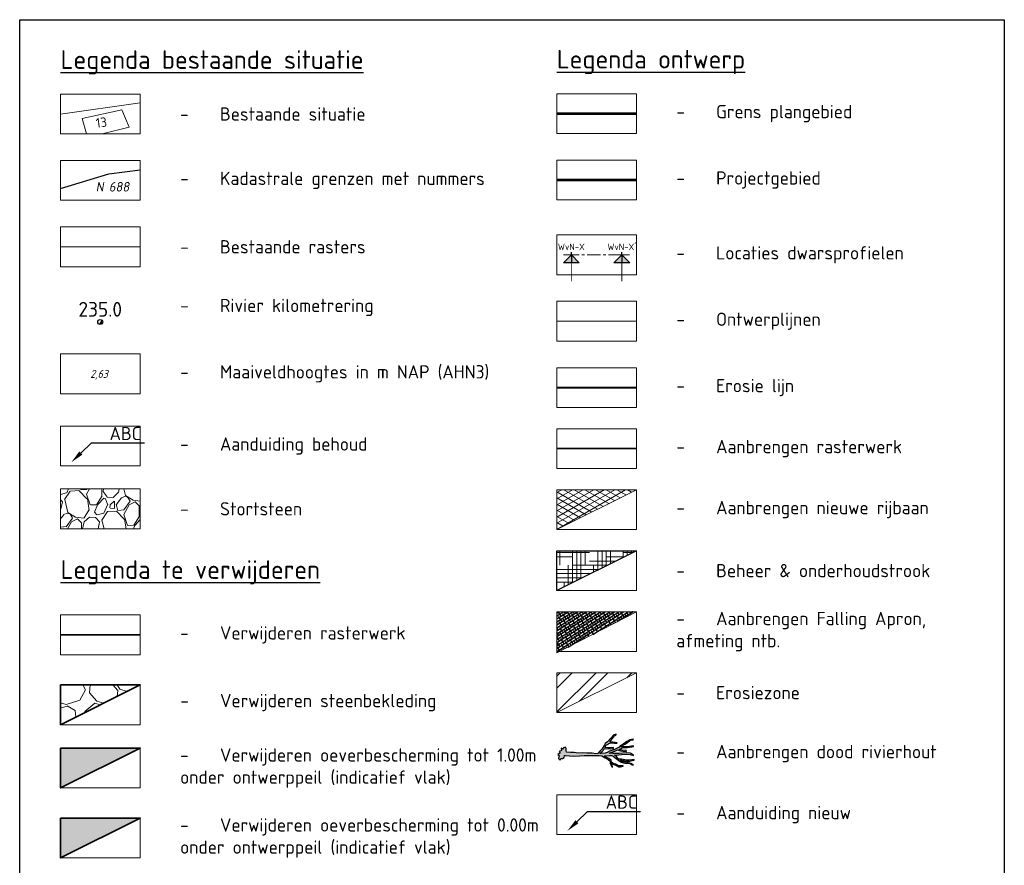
# Model space of a CAD drawing. Header units: metres. Extents: x 184077 to 190380, y 346696 to 349666.
# Tile 242 of 256: x 190093 to 190278, y 348708 to 348867. Entities that reach past the tile are written whole.
import ezdxf
from ezdxf import colors
from ezdxf.entities.mleader import LeaderData, LeaderLine
from ezdxf.enums import TextEntityAlignment as Align
from ezdxf.math import Vec2, Vec3

# ---------------------------------------------------------------- set-up
doc = ezdxf.new("R2010")
doc.units = ezdxf.units.M
doc.linetypes.add('DASHED2', pattern=[0.375, 0.25, -0.125])
doc.linetypes.add('XX-CENTER', pattern=[8, 5, -1, 1, -1])
for name, color, linetype, lineweight in [('00_rivierhout', 34, 'Continuous', 25), ('B-ME-VH-VERHARDING_BESTORTING-A', 252, 'Continuous', 18), ('B-WE-KG-GRENS_PERCEEL-GV', 30, 'Continuous', 25), ('B-WE-KG-GRENS_PERCEEL-S', 30, 'Continuous', 25), ('B-WE-OG-BEBOUWING_HUISNUMMER-T18', 1, 'Continuous', 18), ('B01-WA-IE-TERREINAFSCHEIDING_KUNSTMATIG_RASTERHEKWERK-G', 20, 'IE-TERREINAFSCHEIDING-KUNSTMATIG-OPEN', 18), ('N-PV-KG-GRENS-BUFFERZONE-G', 253, 'Continuous', 15), ('N-PV-OG-BEHEERKAART-MAAIPAD-G', 7, 'Continuous', 25), ('N-WA-OB-BEKLEDING-STEEN-A', 22, 'Continuous', 13), ('N-WA-OB-BEKLEDING_STEEN-G', 30, 'Continuous', 35), ('N-WE-GW-ONTWERP-GEUL', 250, 'Continuous', 18), ('N-WE-KG-PROJECTGEBIED-SLIJKWELLSEWAAD', 10, 'KG-OG', 35), ('N-WE-KG-PROJECTGRENS-SLIJKWELLSEWAAD', 190, 'KG-OG', 35), ('N-WE-VH-VERHARDING_ASFALT-A', 252, 'Continuous', 18), ('N01-WA-IE-TERREINAFSCHEIDING_KUNSTMATIG_RASTERHEKWERK-G', 20, 'IE-TERREINAFSCHEIDING-KUNSTMATIG-OPEN', 35), ('V-WE-OB-BEKLEDING_STORTSTEEN-G', 30, 'CONTINUOUS-V', 35), ('V-WE-VH-VERHARDING_BESTORTING_3-A-100', 51, 'Continuous', 18), ('V01-WA-IE-TERREINAFSCHEIDING_KUNSTMATIG_RASTERHEKWERK-G', 20, 'IE-TERREINAFSCHEIDING-KUNSTMATIG-OPEN-V', 35), ('X-XX-AL-LEGENDA-G', 7, 'Continuous', 18), ('X-XX-AL-REFERENTIE-GD', 7, 'Continuous', 25), ('X-XX-AL-T25', 7, 'Continuous', 25), ('X-XX-AL-T25-1000', 7, 'Continuous', 25), ('X-XX-AL-T25-BESTAAND', 10, 'Continuous', 25), ('X-XX-AL-VERWIJZING-S-500', 7, 'Continuous', 25), ('X-XX-AL-VERWIJZING1A_AANZICHT-T25', 7, 'Continuous', 25), ('X-XX-AL-VERWIJZING_DOORSNEDE-G', 7, 'XX-CENTER', 18)]:
    doc.layers.add(name, color=color, linetype=linetype, lineweight=lineweight)
for name, color, linetype in [('ahn_5x5', 252, 'Continuous'), ('hectometerpunten', 7, 'Continuous'), ('hectometerpunten_001', 1, 'Continuous'), ('N-WE-GC-DEKSLOOF_HOUT-A-500', 7, 'Continuous')]:
    doc.layers.add(name, color=color, linetype=linetype)
for name, color, linetype, lineweight, true_color in [('N-PV-OG-BEHEERKAART-MAAIPAD-A', 7, 'Continuous', 15, 0xe5e878), ('TOE-WE-OB-NATUUROEVER-O', 7, 'Continuous', 18, 0xedb868), ('V-WE-VH-VERHARDING_BESTORTING-AD-100', 7, 'Continuous', 18, 0x93278f)]:
    doc.layers.add(name, color=color, linetype=linetype, lineweight=lineweight, true_color=true_color)
doc.styles.add('ENV-P', font='ISOCP.SHX')
doc.styles.add('NLCS-ISO', font='NLCS-ISO.ttf', dxfattribs={"height": 1.8})
doc.styles.add('NLCS-ISO-M1000-T18', font='NLCS-ISO.ttf', dxfattribs={"height": 1800})
doc.styles.add('NLCS-ISO-M1000-T25', font='NLCS-ISO.ttf', dxfattribs={"height": 2.5})
doc.styles.add('NLCS-ISO-M2000-T25', font='NLCS-ISO.ttf', dxfattribs={"height": 5})
doc.styles.add('NLCS-ISO-M500-T25', font='NLCS-ISO.ttf', dxfattribs={"height": 1.25})
doc.linetypes.add('CONTINUOUS-V', pattern='A,3.5,[24,NLCS.SHX,S=0.5,R=0,X=0,Y=0],3.5', length=7)
doc.linetypes.add('IE-TERREINAFSCHEIDING-KUNSTMATIG-OPEN', pattern='A,7,-1.5,[67,NLCS.SHX,S=0.75,R=0,X=0,Y=0],-1.5', length=10)
doc.linetypes.add('IE-TERREINAFSCHEIDING-KUNSTMATIG-OPEN-V', pattern='A,7,[24,NLCS.SHX,S=0.6,R=0,X=-3.5,Y=0],-1.5,[67,NLCS.SHX,S=0.75,R=0,X=0,Y=0],-1.5', length=10)
doc.linetypes.add('KG-OG', pattern='A,5.5,-1.5,[2,NLCS.SHX,S=0.5,R=0,X=0,Y=0],-1.5', length=8.5)

# ---------------------------------------------------------------- blocks, each defined once
blk = doc.blocks.new('SKG-PERCEELNUMMER-SO')
at = {"style": 'NLCS-ISO', "oblique": 10, "flags": 1}
blk.add_attdef('GEMEENTECODE', text='', height=1.8, dxfattribs=at).set_placement((0, 2.55), align=Align.MIDDLE_CENTER)
at = {"style": 'NLCS-ISO', "oblique": 10}
blk.add_attdef('SECTIE', text='', height=1.8, dxfattribs=at).set_placement((-0.5, 0), align=Align.MIDDLE_RIGHT)
blk.add_attdef('PERCEELNUMMER', text='', height=1.8, dxfattribs=at).set_placement((0.5, 0), align=Align.MIDDLE_LEFT)
blk = doc.blocks.new('Rivier_kilometrering')
h = blk.add_hatch(color=256)
h.dxf.hatch_style = 1
h.paths.add_polyline_path([(-0.232, 0, 0.261667), (-0.121, -0.198), (0.121, 0.198, 0.585204)], flags=17)
h.paths.add_polyline_path([(0.232, 0, 1), (-0.232, 0, 1)])
blk.add_circle((0, 0), 0.232)
at = {"layer": 'X-XX-AL-T25', "ltscale": 0.1, "style": 'NLCS-ISO-M500-T25'}
blk.add_attdef('KILOMETER', text='', height=1.391, dxfattribs=at).set_placement((0, 0.5), align=Align.CENTER)
blk = doc.blocks.new('*U73')
for points in [[(-12.79, -3), (-9.79, 0), (-6.79, -3)], [(6.2, -3), (9.2, 0), (12.2, -3)]]:
    blk.add_hatch(color=256).paths.add_polyline_path(points)
for p, q in [((-12.79, -3), (-9.79, 0)), ((-6.79, -3), (-12.79, -3)), ((-9.79, 0), (-6.79, -3)), ((-9.79, 0), (-9.79, -3)), ((6.2, -3), (9.2, 0)), ((12.2, -3), (6.2, -3)), ((9.2, 0), (12.2, -3)), ((9.2, 0), (9.2, -3))]:
    blk.add_line(p, q)
at = {"const_width": 0.35}
for points in [[(-12.79, 0), (-6.79, 0)], [(-9.79, 0), (-9.79, -10)], [(6.2, 0), (12.2, 0)], [(9.2, 0), (9.2, -10)]]:
    blk.add_lwpolyline(points, dxfattribs=at)
at = {"layer": 'Defpoints'}
for points in [[(-9.79, 0), (-9.79, 1)], [(9.2, 0), (9.2, 1)]]:
    blk.add_lwpolyline(points, dxfattribs=at)
at = {"layer": 'X-XX-AL-VERWIJZING_DOORSNEDE-G'}
blk.add_line((9.2, 0), (-9.79, 0), dxfattribs=at)
at = {"style": 'NLCS-ISO-M1000-T25'}
for tag, p in [('NUMMER1', (-9.79, 1)), ('NUMMER2', (9.2, 1))]:
    blk.add_attdef(tag, text='', height=2.5, dxfattribs=at).set_placement(p, align=Align.BOTTOM_CENTER)
blk = doc.blocks.new('rhout')
at = {"layer": '00_rivierhout'}
h = blk.add_hatch(color=256, dxfattribs=at)
h.dxf.hatch_style = 1
h.paths.add_polyline_path([(-4.73, -3.21), (-5.61, -3.34), (-6.3, -3.5), (-7.31, -3.78), (-7.25, -4), (-5.93, -3.61), (-5.09, -3.54), (-5.44, -3.86), (-6.02, -4.5), (-7.26, -4.95), (-8.35, -5.61), (-8.79, -5.89), (-8.71, -6.1), (-7.1, -5.19), (-5.83, -4.73), (-5.29, -4.39), (-5.5, -4.83), (-6.17, -5.61), (-6.68, -6.41), (-7.22, -7.31), (-7.87, -7.69), (-8.03, -7.82), (-7.9, -7.94), (-7.01, -7.34), (-6.44, -6.58), (-5.68, -5.42), (-4.98, -4.61), (-4.86, -4.12), (-4.72, -4.03), (-3.69, -2.87), (-2.6, -2.03), (-2.12, -1.4), (-1.63, -0.97), (-0.52, -0.47), (-0.2, -0.34), (-0.54, -0.93), (-1, -2.11), (-1.67, -2.48), (-2.64, -2.75), (-3.41, -3.2), (-3.34, -3.45), (-2.46, -2.98), (-1.89, -2.78), (-0.99, -2.54), (-0.92, -3.24), (-1.52, -3.82), (-1.58, -4.07), (-2.18, -4.49), (-3.11, -4.76), (-3.77, -5), (-3.79, -5.18), (-3.22, -5.02), (-2.54, -4.84), (-1.92, -4.67), (-1.71, -4.6), (-1.76, -4.81), (-2.05, -5.75), (-2.31, -6.78), (-2.65, -7.16), (-2.64, -7.43), (-2.05, -6.99), (-1.54, -5.73), (-1.04, -4.36), (-0.58, -3.67), (-0.54, -3.06), (-0.36, -1.85), (0, -1.09), (0.4, -0.08), (0.95, 0.2), (2.04, 0.42), (3.42, 1.03), (4.62, 1.32), (5.88, 1.91), (7.08, 2.27), (8.06, 2.59), (9.24, 2.94), (9.51, 2.59), (9.75, 1.97), (10.08, 1.65), (10.54, 2.06), (10.68, 2.6), (11.15, 2.44), (10.84, 3.08), (11.33, 3.58), (10.96, 3.82), (11.36, 4.59), (10.95, 4.74), (10.77, 5.57), (10.15, 5.91), (10.12, 5.38), (9.65, 5.17), (9.34, 4.7), (9.41, 4.08), (9.19, 4.02), (6.89, 3.3), (5.24, 2.56), (3.92, 1.98), (2.1, 1.24), (-0.19, 0.38), (-0.97, 0.1), (-2.11, 0.36), (-3.14, 0.44), (-3.88, 0.74), (-4.15, 1.26), (-4.94, 2.06), (-5.17, 2.11), (-5.17, 1.93), (-4.83, 1.58), (-4.46, 1.24), (-4.4, 1.09), (-4.64, 1.12), (-5.01, 1.23), (-5.99, 1.28), (-6.83, 1.39), (-7.42, 1.16), (-8.03, 0.73), (-7.98, 0.6), (-7.46, 0.82), (-6.78, 1.02), (-5.76, 0.96), (-5, 1), (-4.27, 0.76), (-4.1, 0.32), (-3.19, 0.12), (-1.94, 0.01), (-1.66, -0.15), (-1.7, -0.17), (-3.06, -0.76), (-3.71, -1.07), (-4.15, -1.05), (-5.24, -0.65), (-6.19, -0.43), (-7.1, -0.2), (-8.21, -0.38), (-9.7, -0.79), (-10.43, -0.69), (-10.77, -0.79), (-10.01, -0.98), (-8.65, -0.76), (-7.51, -0.49), (-6.61, -0.64), (-7.15, -0.85), (-8.53, -1.13), (-9.36, -1.49), (-9.91, -1.88), (-10.49, -2.17), (-10.36, -2.33), (-9.04, -1.65), (-8.34, -1.36), (-7.38, -1.16), (-6.81, -1.07), (-6.09, -0.77), (-5.74, -0.87), (-5.2, -1.28), (-4.48, -1.42), (-4.9, -1.62), (-6.32, -2.41), (-7.79, -3.05), (-8.74, -3.35), (-9.74, -3.46), (-9.67, -3.64), (-8.69, -3.74), (-7.5, -3.35), (-5.42, -2.4), (-3.84, -1.69), (-2.72, -1.39), (-3.16, -1.84), (-4.09, -2.54), (-4.73, -3.21), (-4.73, -3.21)])
blk.add_lwpolyline([(-4.73, -3.21), (-5.61, -3.34), (-6.3, -3.5), (-7.31, -3.78), (-7.25, -4), (-5.93, -3.61), (-5.09, -3.54), (-5.44, -3.86), (-6.02, -4.5), (-7.26, -4.95), (-8.35, -5.61), (-8.79, -5.89), (-8.71, -6.1), (-7.1, -5.19), (-5.83, -4.73), (-5.29, -4.39), (-5.5, -4.83), (-6.17, -5.61), (-6.68, -6.41), (-7.22, -7.31), (-7.87, -7.69), (-8.03, -7.82), (-7.9, -7.94), (-7.01, -7.34), (-6.44, -6.58), (-5.68, -5.42), (-4.98, -4.61), (-4.86, -4.12), (-4.72, -4.03), (-3.69, -2.87), (-2.6, -2.03), (-2.12, -1.4), (-1.63, -0.97), (-0.52, -0.47), (-0.2, -0.34), (-0.54, -0.93), (-1, -2.11), (-1.67, -2.48), (-2.64, -2.75), (-3.41, -3.2), (-3.34, -3.45), (-2.46, -2.98), (-1.89, -2.78), (-0.99, -2.54), (-0.92, -3.24), (-1.52, -3.82), (-1.58, -4.07), (-2.18, -4.49), (-3.11, -4.76), (-3.77, -5), (-3.79, -5.18), (-3.22, -5.02), (-2.54, -4.84), (-1.92, -4.67), (-1.71, -4.6), (-1.76, -4.81), (-2.05, -5.75), (-2.31, -6.78), (-2.65, -7.16), (-2.64, -7.43), (-2.05, -6.99), (-1.54, -5.73), (-1.04, -4.36), (-0.58, -3.67), (-0.54, -3.06), (-0.36, -1.85), (0, -1.09), (0.4, -0.08), (0.95, 0.2), (2.04, 0.42), (3.42, 1.03), (4.62, 1.32), (5.88, 1.91), (7.08, 2.27), (8.06, 2.59), (9.24, 2.94), (9.51, 2.59), (9.75, 1.97), (10.08, 1.65), (10.54, 2.06), (10.68, 2.6), (11.15, 2.44), (10.84, 3.08), (11.33, 3.58), (10.96, 3.82), (11.36, 4.59), (10.95, 4.74), (10.77, 5.57), (10.15, 5.91), (10.12, 5.38), (9.65, 5.17), (9.34, 4.7), (9.41, 4.08), (9.19, 4.02), (6.89, 3.3), (5.24, 2.56), (3.92, 1.98), (2.1, 1.24), (-0.19, 0.38), (-0.97, 0.1), (-2.11, 0.36), (-3.14, 0.44), (-3.88, 0.74), (-4.15, 1.26), (-4.94, 2.06), (-5.17, 2.11), (-5.17, 1.93), (-4.83, 1.58), (-4.46, 1.24), (-4.4, 1.09), (-4.64, 1.12), (-5.01, 1.23), (-5.99, 1.28), (-6.83, 1.39), (-7.42, 1.16), (-8.03, 0.73), (-7.98, 0.6), (-7.46, 0.82), (-6.78, 1.02), (-5.76, 0.96), (-5, 1), (-4.27, 0.76), (-4.1, 0.32), (-3.19, 0.12), (-1.94, 0.01), (-1.66, -0.15), (-1.7, -0.17), (-3.06, -0.76), (-3.71, -1.07), (-4.15, -1.05), (-5.24, -0.65), (-6.19, -0.43), (-7.1, -0.2), (-8.21, -0.38), (-9.7, -0.79), (-10.43, -0.69), (-10.77, -0.79), (-10.01, -0.98), (-8.65, -0.76), (-7.51, -0.49), (-6.61, -0.64), (-7.15, -0.85), (-8.53, -1.13), (-9.36, -1.49), (-9.91, -1.88), (-10.49, -2.17), (-10.36, -2.33), (-9.04, -1.65), (-8.34, -1.36), (-7.38, -1.16), (-6.81, -1.07), (-6.09, -0.77), (-5.74, -0.87), (-5.2, -1.28), (-4.48, -1.42), (-4.9, -1.62), (-6.32, -2.41), (-7.79, -3.05), (-8.74, -3.35), (-9.74, -3.46), (-9.67, -3.64), (-8.69, -3.74), (-7.5, -3.35), (-5.42, -2.4), (-3.84, -1.69), (-2.72, -1.39), (-3.16, -1.84), (-4.09, -2.54), (-4.73, -3.21), (-4.73, -3.21)], close=True, dxfattribs=at)

msp = doc.modelspace()

# ---------------------------------------------------------------- hatches: boundary and pattern name
at = {"layer": 'B-ME-VH-VERHARDING_BESTORTING-A'}
h = msp.add_hatch(dxfattribs=at)
h.set_pattern_fill('AVH-BESTORTING_02', color=256, scale=0.8, angle=61.237962, pattern_type=2)
h.set_pattern_definition([(289.250762, (185729.0097, 349027.34503), (32.32199505, -90.74848964), [1.076288, -106.552704]), (246.207662, (185729.36454, 349026.32892), (39.179664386, 88.005422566), [1.846944, -182.8474]), (193.748362, (185728.61944, 349024.63894), (115.636921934, 27.78673457), [1.302304, -128.928256]), (328.511662, (185728.87143, 349020.94153), (-136.41074187, 84.00065326), [1.681904, -166.508464]), (354.071662, (185730.30567, 349020.06303), (-103.402996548, 11.127494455), [1.64924, -163.274984]), (58.511662, (185731.9461, 349019.8927), (-84.00065326, -136.41074187), [1.681904, -166.508464]), (98.932162, (185732.8246, 349021.32692), (20.08797002, -129.662922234), [2.224232, -220.198792]), (133.493262, (185732.47925, 349023.52418), (-127.34036504, 133.777540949), [2.099904, -207.890568]), (182.667562, (185731.03394, 349025.04756), (-121.964137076, -6.062131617), [1.6876, -167.072584]), (236.474362, (185729.3482, 349024.969), (49.35617072, 73.29371501), [1.926656, -94.406104]), (283.6353616, (185728.28406, 349023.3629), (30.950370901, -126.499307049), [2.491584, -246.667]), (200.052062, (185732.75245, 349027.8459), (-69.02371109, -25.99476649), [0.850408, -84.190752]), (232.707162, (185731.9536, 349027.55432), (64.068048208, 83.47026039), [1.617896, -160.172088]), (286.23796, (185730.9733, 349026.267), (7.0130076, -3.849385), [1.131368, -10.182336]), (264.436562, (185729.8623, 349026.2382), (5.2208975, 42.76379773), [0.609264, -60.31692]), (353.03936, (185729.8032, 349025.6318), (-24.88840153, 4.53514746), [0.861624, -42.219696]), (92.20176, (185730.6585, 349025.5274), (-2.47788465, 28.7377794), [1.399432, -45.248184]), (222.80306, (185730.6048, 349026.9258), (14.7117633, 10.1766363), [1.011928, -24.286296]), (77.627462, (185727.5706, 349021.5643), (17.45488068, 81.678192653), [1.4176, -140.34276]), (131.584162, (185727.87434, 349022.94896), (61.745557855, -70.395217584), [1.189288, -117.739264]), (354.436562, (185729.2022, 349027.6957), (-42.76379773, 5.2208975), [1.21852, -59.707664]), (44.848462, (185730.41494, 349027.57755), (-59.53281089, -58.581946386), [1.4176, -140.34276]), (40.681962, (185731.9187, 349019.1777), (-33.2729085, -27.36628793), [1.36704, -66.984992]), (356.013062, (185732.95534, 349020.0688), (-96.3899721, 7.27826195), [1.145424, -113.397144]), (128.039362, (185736.2537, 349023.9164), (-27.3662526, 33.27293774), [1.21852, -59.707664]), (78.591962, (185735.5028, 349024.8761), (-21.990013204, -106.56659826), [1.341048, -132.763392]), (130.681962, (185734.36745, 349020.4801), (27.36628793, -33.2729085), [0.68352, -67.668512]), (162.54786, (185736.0227, 349023.4956), (-31.90140153, 8.384549), [0.40792, -40.384232]), (227.20176, (185735.6335, 349023.618), (18.5611451, 17.1896438), [1.64924, -31.3356]), (247.246962, (185734.513, 349022.40786), (31.48083574, 73.97943346), [1.5284, -151.311384]), (4.92806, (185731.2897, 349025.181), (-17.8753966, 0.685751), [1.153776, -27.690632]), (54.395162, (185732.4392, 349025.28008), (79.465587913, 111.522289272), [2.014352, -199.420504]), (122.183362, (185733.6119, 349026.91785), (33.69350554, -54.99770944), [0.823648, -81.541392]), (151.23796, (185733.173, 349027.615), (-10.862389, -3.163622), [0.48, -7.52]), (181.494362, (185734.22564, 349022.3831), (64.48857034, 1.1062902), [1.111392, -110.02816]), (109.250762, (185733.1146, 349022.3541), (-32.32199505, 90.74848964), [2.152576, -105.476416]), (61.23796, (185732.405, 349024.386), (-3.163622, 10.862389), [2.08, -5.92]), (26.542762, (185733.40575, 349026.2097), (-87.58491347, -43.184294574), [1.264912, -125.226192]), (315.292562, (185734.5373, 349026.7749), (24.20263922, -22.41054005), [1.164816, -57.076064]), (268.883962, (185735.3652, 349025.9555), (-3.008166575, -171.7409404), [1.89652, -187.755792]), (236.664062, (185735.32824, 349024.05934), (-57.054959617, -87.319710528), [2.006392, -198.632592])])
h.paths.add_polyline_path([(190115.4522, 348778.9034), (190115.4522, 348771.4034), (190100.4522, 348771.4034), (190100.4522, 348778.9034)])
at = {"layer": 'N-PV-KG-GRENS-BUFFERZONE-G'}
h = msp.add_hatch(dxfattribs=at)
h.set_pattern_fill('ANSI32', color=256, scale=0.5)
h.set_pattern_definition([(45, (226445.977, 319691.3234), (-3.36759605, 3.36759605), []), (45, (226448.222, 319691.3234), (-3.36759605, 3.36759605), [])])
h.paths.add_polyline_path([(190208.8805, 348744.3003), (190193.8805, 348744.3003), (190193.8805, 348736.8003)])
at = {"layer": 'N-PV-OG-BEHEERKAART-MAAIPAD-A', "transparency": 33554623}
h = msp.add_hatch(dxfattribs=at)
h.set_pattern_fill('HOUND', color=256, scale=0.5)
h.set_pattern_definition([(0, (-19308.71615, -31705.2416), (3.175, 0.79375), [12.7, -6.35]), (90, (-19308.71615, -31705.2416), (-0.79375, -3.175), [12.7, -6.35])])
h.paths.add_polyline_path([(190208.8805, 348767.2697), (190193.8805, 348759.7697), (190193.8805, 348767.2697)])
at = {"layer": 'N-WA-OB-BEKLEDING-STEEN-A'}
h = msp.add_hatch(dxfattribs=at)
h.set_pattern_fill('AVH-BESTORTING_01', color=256, pattern_type=2)
h.set_pattern_definition([(342.742, (190148.752, 348746.491), (5.398, 9.774), [2.7272, -10.9194]), (17.258, (190138.325, 348749.731), (5.398, 9.774), [2.7272, -16.572]), (61.09, (190140.929, 348750.54), (-13.032, 4.0486), [2.2313, -8.934]), (118.911, (190149.6415, 348738.67), (-5.398, -9.7741), [2.2313, -13.559]), (162.742, (190140.929, 348754.446), (-5.398, -9.774), [2.7272, -10.9194]), (197.258, (190138.325, 348755.255), (-5.398, -9.774), [2.7272, -16.572]), (241.09, (190135.72, 348754.448), (13.032, -4.0486), [2.2313, -8.934]), (298.911, (190140.04, 348762.267), (5.398, 9.7741), [2.2313, -13.559]), (342.742, (190122.354, 348760.719), (-7.634, 13.8224), [2.434, -11.2122]), (40.852, (190108.4847, 348730.675), (5.398, 9.774), [2.447, -36.1913]), (84.587, (190126.5294, 348761.5976), (-2.2359, 23.59645), [2.9716, -30.548]), (118.911, (190139.84, 348760.493), (-13.032, 4.0486), [2.9575, -12.833]), (162.742, (190125.38, 348767.145), (7.6339, -13.8224), [2.4484, -11.1975]), (40.85, (190105.001, 348736.953), (5.398, 9.774), [2.441, -36.1972]), (84.587, (190120.9156, 348763.3235), (-5.398, -9.77407), [2.9647, -30.5553]), (298.91, (190120.916, 348763.3235), (13.032, -4.0486), [2.9753, -12.8153]), (26.669, (190096.3672, 348742.34), (-18.42996, -5.72553), [1.8275, -45.4613]), (84.587, (190127.226, 348768.43), (-5.398, -9.77407), [1.8319, -31.6878]), (131.7624, (190112.131, 348797.899), (-20.66604, 17.87101), [2.4466, -40.0428]), (162.74, (190096.543, 348746.805), (-5.398, -9.774), [1.9694, -11.677]), (26.669, (190093.0275, 348746.5685), (-18.42996, -5.72553), [1.8297, -45.459]), (84.587, (190122.064, 348769.8414), (-5.398, -9.77407), [2.0094, -31.5103]), (131.7624, (190108.1944, 348795.92), (-20.66604, 17.87101), [2.0994, -40.39]), (342.742, (190123.462, 348768.275), (5.398, 9.774), [2.2313, -11.415]), (50.2416, (190125.8212, 348749.1004), (5.3979, 9.7739), [2.1713, -68.8472]), (95.413, (190127.2097, 348750.7695), (-7.6339, 13.8224), [1.9056, -21.7966]), (150.939, (190098.7303, 348784.3598), (-13.03193, 4.04858), [1.7556, -51.7047]), (197.258, (190125.495, 348753.519), (13.032, -4.0485), [2.2316, -17.0672]), (50.242, (190121.8844, 348751.0785), (5.3979, 9.7739), [2.3138, -68.7047]), (95.413, (190122.048, 348749.351), (-7.6339, 13.8224), [1.7353, -21.967]), (150.939, (190095.3906, 348780.1317), (-13.03193, 4.04858), [1.8788, -51.5816]), (17.258, (190123.69, 348748.438), (-13.032, 4.0485), [2.2313, -17.0675])])
h.paths.add_polyline_path([(190100.4522, 348734.5007), (190115.4522, 348742.0007), (190100.4522, 348742.0007)])
at = {"layer": 'N-WE-GC-DEKSLOOF_HOUT-A-500'}
h = msp.add_hatch(dxfattribs=at)
h.set_pattern_fill('ACO-HOUT_01-SO', color=256, scale=0.25, angle=-12.431824, pattern_type=2)
h.set_pattern_definition([(32.5681763, (201799.0524, 364044.26297), (-0.252329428, 0.395039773), []), (122.5681763, (201799.0524, 364044.26297), (-0.899698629, 0.537750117), [1.171875, -0.703125])])
h.paths.add_polyline_path([(190193.8805, 348748.0092), (190208.8805, 348755.785), (190193.8805, 348755.785)])
at = {"layer": 'N-WE-VH-VERHARDING_ASFALT-A'}
h = msp.add_hatch(dxfattribs=at)
h.set_pattern_fill('AVH-ASFALT', color=256, angle=270, pattern_type=2)
h.set_pattern_definition([(330, (0, -25.5773), (0.5, 0.8660254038), []), (30, (0, -25.5773), (-0.5, 0.8660254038), [])])
h.paths.add_polyline_path([(190208.8805, 348778.7544), (190193.8805, 348771.2544), (190193.8805, 348778.7544)])
at = {"layer": 'V-WE-VH-VERHARDING_BESTORTING-AD-100', "transparency": 33554636}
h = msp.add_hatch(color=256, dxfattribs=at)
h.dxf.hatch_style = 1
h.paths.add_polyline_path([(190115.4522, 348730.0913), (190100.4522, 348730.0913), (190100.4522, 348722.5913)])
at = {"layer": 'V-WE-VH-VERHARDING_BESTORTING_3-A-100', "transparency": 33554559}
h = msp.add_hatch(color=256, dxfattribs=at)
h.dxf.hatch_style = 1
h.paths.add_polyline_path([(190115.4522, 348716.92), (190100.4522, 348716.92), (190100.4522, 348709.42)])

# ---------------------------------------------------------------- linework, layer by layer
at = {"layer": 'B-ME-VH-VERHARDING_BESTORTING-A', "flags": 128}
msp.add_lwpolyline([(190100.4522, 348778.9034), (190100.4522, 348771.4034), (190115.4522, 348771.4034), (190115.4522, 348778.9034), (190100.4522, 348778.9034)], dxfattribs=at)
at = {"layer": 'B-WE-KG-GRENS_PERCEEL-GV'}
msp.add_lwpolyline([(190100.4522, 348835.449), (190109.5102, 348838.2454), (190115.4522, 348838.9806)], dxfattribs=at)
at = {"layer": 'B01-WA-IE-TERREINAFSCHEIDING_KUNSTMATIG_RASTERHEKWERK-G', "color": 251}
msp.add_lwpolyline([(190100.4522, 348824.4889), (190115.4522, 348824.4889)], dxfattribs=at)
at = {"layer": 'N-PV-KG-GRENS-BUFFERZONE-G', "flags": 128}
msp.add_lwpolyline([(190193.8805, 348744.3003), (190193.8805, 348736.8003), (190208.8805, 348744.3003), (190193.8805, 348744.3003)], dxfattribs=at)
at = {"layer": 'N-PV-OG-BEHEERKAART-MAAIPAD-G', "flags": 128}
msp.add_lwpolyline([(190208.8805, 348767.2697), (190193.8805, 348759.7697), (190193.8805, 348767.2697), (190208.8805, 348767.2697)], dxfattribs=at)
at = {"layer": 'N-WA-OB-BEKLEDING_STEEN-G', "flags": 128}
msp.add_lwpolyline([(190100.4522, 348734.5007), (190115.4522, 348742.0007), (190100.4522, 348742.0007), (190100.4522, 348734.5007)], dxfattribs=at)
at = {"layer": 'N-WE-GW-ONTWERP-GEUL', "color": 7}
msp.add_lwpolyline([(190193.8805, 348810.4738), (190208.8805, 348810.4738)], dxfattribs=at)
at = {"layer": 'N-WE-GW-ONTWERP-GEUL'}
msp.add_lwpolyline([(190193.8805, 348755.785), (190193.8805, 348748.0092), (190208.8805, 348755.785), (190193.8805, 348755.785)], dxfattribs=at)
at = {"layer": 'N-WE-KG-PROJECTGEBIED-SLIJKWELLSEWAAD', "const_width": 0.5, "flags": 128}
msp.add_lwpolyline([(190193.8805, 348837.0664), (190208.8805, 348837.0664)], dxfattribs=at)
at = {"layer": 'N-WE-KG-PROJECTGRENS-SLIJKWELLSEWAAD', "const_width": 0.5, "flags": 128}
msp.add_lwpolyline([(190193.8805, 348849.5664), (190208.8805, 348849.5664)], dxfattribs=at)
at = {"layer": 'N-WE-VH-VERHARDING_ASFALT-A', "flags": 128}
msp.add_lwpolyline([(190208.8805, 348778.7544), (190193.8805, 348771.2544), (190193.8805, 348778.7544), (190208.8805, 348778.7544)], dxfattribs=at)
at = {"layer": 'N01-WA-IE-TERREINAFSCHEIDING_KUNSTMATIG_RASTERHEKWERK-G', "color": 30, "flags": 128}
msp.add_lwpolyline([(190193.8805, 348786.4891), (190208.8805, 348786.4891)], dxfattribs=at)
at = {"layer": 'TOE-WE-OB-NATUUROEVER-O', "linetype": 'DASHED2', "ltscale": 10, "const_width": 0.4, "flags": 128}
msp.add_lwpolyline([(190193.8805, 348797.9738), (190208.8805, 348797.9738)], dxfattribs=at)
at = {"layer": 'V-WE-OB-BEKLEDING_STORTSTEEN-G', "ltscale": 2, "flags": 128}
for points in [[(190100.4522, 348730.0913), (190100.4522, 348722.5913), (190115.4522, 348730.0913), (190100.4522, 348730.0913)], [(190100.4522, 348716.92), (190100.4522, 348709.42), (190115.4522, 348716.92), (190100.4522, 348716.92)]]:
    msp.add_lwpolyline(points, dxfattribs=at)
at = {"layer": 'V01-WA-IE-TERREINAFSCHEIDING_KUNSTMATIG_RASTERHEKWERK-G'}
msp.add_line((190100.4522, 348751.4219), (190115.4522, 348751.4219), dxfattribs=at)
at = {"layer": 'X-XX-AL-LEGENDA-G', "flags": 128}
for points in [[(190100.4522, 348853.2389), (190100.4522, 348845.7389), (190115.4522, 348845.7389), (190115.4522, 348853.2389), (190100.4522, 348853.2389)], [(190193.8805, 348853.3164), (190193.8805, 348845.8164), (190208.8805, 348845.8164), (190208.8805, 348853.3164), (190193.8805, 348853.3164)], [(190100.4522, 348840.7389), (190100.4522, 348833.2389), (190115.4522, 348833.2389), (190115.4522, 348840.7389), (190100.4522, 348840.7389)], [(190193.8805, 348840.8164), (190193.8805, 348833.3164), (190208.8805, 348833.3164), (190208.8805, 348840.8164), (190193.8805, 348840.8164)], [(190100.4522, 348828.2389), (190100.4522, 348820.7389), (190115.4522, 348820.7389), (190115.4522, 348828.2389), (190100.4522, 348828.2389)], [(190193.8805, 348826.7238), (190193.8805, 348819.2238), (190208.8805, 348819.2238), (190208.8805, 348826.7238), (190193.8805, 348826.7238)], [(190193.8805, 348814.2238), (190193.8805, 348806.7238), (190208.8805, 348806.7238), (190208.8805, 348814.2238), (190193.8805, 348814.2238)], [(190100.4522, 348804.3183), (190100.4522, 348796.8183), (190115.4522, 348796.8183), (190115.4522, 348804.3183), (190100.4522, 348804.3183)], [(190193.8805, 348801.7238), (190193.8805, 348794.2238), (190208.8805, 348794.2238), (190208.8805, 348801.7238), (190193.8805, 348801.7238)], [(190100.4522, 348790.7321), (190100.4522, 348783.2321), (190115.4522, 348783.2321), (190115.4522, 348790.7321), (190100.4522, 348790.7321)], [(190193.8805, 348790.2391), (190193.8805, 348782.7391), (190208.8805, 348782.7391), (190208.8805, 348790.2391), (190193.8805, 348790.2391)], [(190193.8805, 348778.7544), (190193.8805, 348771.2544), (190208.8805, 348771.2544), (190208.8805, 348778.7544), (190193.8805, 348778.7544)], [(190193.8805, 348767.2697), (190193.8805, 348759.7697), (190208.8805, 348759.7697), (190208.8805, 348767.2697), (190193.8805, 348767.2697)], [(190193.8805, 348755.785), (190193.8805, 348748.285), (190208.8805, 348748.285), (190208.8805, 348755.785), (190193.8805, 348755.785)], [(190100.4522, 348755.1719), (190100.4522, 348747.6719), (190115.4522, 348747.6719), (190115.4522, 348755.1719), (190100.4522, 348755.1719)], [(190193.8805, 348744.3003), (190193.8805, 348736.8003), (190208.8805, 348736.8003), (190208.8805, 348744.3003), (190193.8805, 348744.3003)], [(190100.4522, 348742.0007), (190100.4522, 348734.5007), (190115.4522, 348734.5007), (190115.4522, 348742.0007), (190100.4522, 348742.0007)], [(190100.4522, 348730.0913), (190100.4522, 348722.5913), (190115.4522, 348722.5913), (190115.4522, 348730.0913), (190100.4522, 348730.0913)], [(190193.8805, 348721.331), (190193.8805, 348713.831), (190208.8805, 348713.831), (190208.8805, 348721.331), (190193.8805, 348721.331)], [(190100.4522, 348716.92), (190100.4522, 348709.42), (190115.4522, 348709.42), (190115.4522, 348716.92), (190100.4522, 348716.92)]]:
    msp.add_lwpolyline(points, dxfattribs=at)
at = {"layer": 'X-XX-AL-LEGENDA-G', "color": 252, "flags": 128}
msp.add_lwpolyline([(190100.4522, 348849.4889), (190115.4522, 348851.5782)], dxfattribs=at)
at = {"layer": 'X-XX-AL-LEGENDA-G', "color": 250, "flags": 128}
for points in [[(190108.2597, 348845.7389), (190113.3347, 348847.041), (190111.9697, 348850.2838), (190104.4774, 348848.617)], [(190104.4774, 348848.617), (190105.3318, 348845.7389)]]:
    msp.add_lwpolyline(points, dxfattribs=at)
at = {"layer": 'X-XX-AL-REFERENTIE-GD'}
msp.add_lwpolyline([(190092.7378, 348867.2458), (190278.1444, 348867.2458), (190278.1444, 348221.0473), (190092.7378, 348221.0473)], close=True, dxfattribs=at)

# ---------------------------------------------------------------- block references
at = {"xscale": 0.6299999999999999, "yscale": 0.6299999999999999, "zscale": 0.6299999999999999, "rotation": 158.6079025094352}
msp.add_blockref('rhout', (190201.8052, 348728.949), dxfattribs=at)
at = {"layer": 'B-WE-KG-GRENS_PERCEEL-S'}
msp.add_blockref('SKG-PERCEELNUMMER-SO', (190109.0462, 348835.7878), dxfattribs=at).add_auto_attribs({'PERCEELNUMMER': '688', 'SECTIE': 'N'})
at = {"layer": 'hectometerpunten'}
ref = msp.add_blockref('Rivier_kilometrering', (190107.9044, 348810.3275), dxfattribs=dict(at, xscale=2, yscale=2, zscale=2))
ref.add_attrib('KILOMETER', '235.0', dxfattribs={"layer": 'hectometerpunten_001', "height": 2.78191, "style": 'NLCS-ISO-M500-T25'}).set_placement((190107.9044, 348811.3275), align=Align.CENTER)
at = {"layer": 'X-XX-AL-VERWIJZING-S-500', "xscale": 0.5, "yscale": 0.5, "zscale": 0.5}
msp.add_blockref('*U73', (190201.5095, 348822.9738), dxfattribs=at).add_auto_attribs({'NUMMER2': "WvN-X'", 'NUMMER1': 'WvN-X'})

# ---------------------------------------------------------------- texts
at = {"layer": 'ahn_5x5', "style": 'ENV-P', "oblique": 15}
msp.add_text('2,63', height=1.5, dxfattribs=at).set_placement((190107.6835, 348799.3561), align=Align.BOTTOM_CENTER)
at = {"layer": 'B-WE-OG-BEBOUWING_HUISNUMMER-T18', "style": 'NLCS-ISO-M1000-T18'}
msp.add_text('13', height=1.8, rotation=7.002, dxfattribs=at).set_placement((190108.1146, 348847.8953), align=Align.MIDDLE)
at = {"layer": 'X-XX-AL-T25-1000'}
for s, width, heights, insert, char_height, attachment_point, style in [('{\\LLegenda bestaande situatie}', 223.956805, [0], (190100.4522, 348861.4889), 3.5, 1, 'NLCS-ISO'), ('{\\LLegenda ontwerp}', 223.956805, [0], (190193.8805, 348861.5664), 3.5, 1, 'NLCS-ISO'), ('\\pxi-3,l4,t4;-^IBestaande situatie', 64.295076, [0], (190120.4522, 348849.4889), 2.5, 4, 'NLCS-ISO-M1000-T25'), ('\\pxi-3,l4,t4;-^IGrens plangebied', 64.295076, [0], (190213.8805, 348849.5664), 2.5, 4, 'NLCS-ISO-M1000-T25'), ('\\pxi-3,l4,t4;-^IKadastrale grenzen met nummers', 72.580602, [0], (190120.4522, 348836.9889), 2.5, 4, 'NLCS-ISO-M1000-T25'), ('\\pxi-3,l4,t4;-^IProjectgebied', 64.295076, [0], (190213.8805, 348837.0664), 2.5, 4, 'NLCS-ISO-M1000-T25'), ('\\pxi-3,l4,t4;-^IBestaande rasters', 72.580602, [0], (190120.4522, 348824.4889), 2.5, 4, 'NLCS-ISO-M1000-T25'), ('\\pxi-3,l4,t4;-^ILocaties dwarsprofielen', 64.295076, [0], (190213.8805, 348822.9738), 2.5, 4, 'NLCS-ISO-M1000-T25'), ('\\pxi-3,l4,t4;-^IRivier kilometrering', 82.591265, [0], (190120.4522, 348813.0683), 2.5, 4, 'NLCS-ISO-M1000-T25'), ('\\pxi-3,l4,t4;-^IOntwerplijnen', 64.295076, [0], (190213.8805, 348810.4738), 2.5, 4, 'NLCS-ISO-M1000-T25'), ('\\pxi-3,l4,t4;-^IMaaiveldhoogtes in m NAP (AHN3)', 82.591265, [0], (190120.4522, 348800.5683), 2.5, 4, 'NLCS-ISO-M1000-T25'), ('\\pxi-3,l4,t4;-^IErosie lijn', 64.295076, [0], (190213.8805, 348797.9738), 2.5, 4, 'NLCS-ISO-M1000-T25'), ('\\pxi-3,l4,t4;-^IAanduiding behoud', 64.295076, [0], (190120.4522, 348786.9821), 2.5, 4, 'NLCS-ISO-M1000-T25'), ('\\pxi-3,l4,t4;-^IAanbrengen rasterwerk', 64.295076, [0], (190213.8805, 348786.4891), 2.5, 4, 'NLCS-ISO-M1000-T25'), ('\\pxi-3,l4,t4;-^IStortsteen', 72.580602, [0], (190120.4522, 348775.1534), 2.5, 4, 'NLCS-ISO-M1000-T25'), ('\\pxi-3,l4,t4;-^IAanbrengen nieuwe rijbaan', 64.295076, [0], (190213.8805, 348775.0044), 2.5, 4, 'NLCS-ISO-M1000-T25'), ('{\\LLegenda te verwijderen}', 223.956805, [0], (190100.4522, 348765.4706), 3.5, 1, 'NLCS-ISO'), ('\\pxi-3,l4,t4;-^IBeheer & onderhoudstrook', 64.295076, [0], (190213.8805, 348763.5197), 2.5, 4, 'NLCS-ISO-M1000-T25'), ('\\pxi-3,l4,t4;-^IAanbrengen Falling Apron, ^Jafmeting ntb.', 72.580602, [0], (190213.8805, 348752.035), 2.5, 4, 'NLCS-ISO-M1000-T25'), ('\\pxi-3,l4,t4;-^IVerwijderen rasterwerk', 64.295076, [0], (190120.4522, 348751.4219), 2.5, 4, 'NLCS-ISO-M1000-T25'), ('\\pxi-3,l4,t4;-^IErosiezone', 64.295076, [0], (190213.8805, 348740.5503), 2.5, 4, 'NLCS-ISO-M1000-T25'), ('\\pxi-3,l4,t4;-^IVerwijderen steenbekleding', 64.295076, [0], (190120.4687, 348738.6672), 2.5, 4, 'NLCS-ISO-M1000-T25'), ('\\pxi-3,l4,t4;-^IVerwijderen oeverbescherming tot 1.00m^Jonder ontwerppeil (indicatief vlak)', 134.467047, [0], (190120.4522, 348726.3413), 2.5, 4, 'NLCS-ISO-M1000-T25'), ('\\pxi-3,l4,t4;-^IAanbrengen dood rivierhout', 64.295076, [0], (190213.8805, 348729.0657), 2.5, 4, 'NLCS-ISO-M1000-T25'), ('\\pxi-3,l4,t4;-^IAanduiding nieuw', 64.295076, [0], (190213.8805, 348717.581), 2.5, 4, 'NLCS-ISO-M1000-T25'), ('\\pxi-3,l4,t4;-^IVerwijderen oeverbescherming tot 0.00m^Jonder ontwerppeil (indicatief vlak)', 129.625696, [14.3433], (190120.4522, 348713.17), 2.5, 4, 'NLCS-ISO-M1000-T25')]:
    msp.add_mtext_dynamic_manual_height_columns(s, width=width, gutter_width=12.5, heights=heights, dxfattribs=dict(at, insert=insert, char_height=char_height, attachment_point=attachment_point, style=style))

# ---------------------------------------------------------------- leaders
at = {"layer": 'X-XX-AL-T25-BESTAAND'}
ml = msp.add_multileader_mtext('Standard', dxfattribs=at)
ml.set_content('ABC', color=256, style='NLCS-ISO-M2000-T25')
ml.set_leader_properties(color=256, linetype='ByLayer', lineweight=-1)
ml.build(insert=Vec2(0, 0))
ml.multileader.update_dxf_attribs({"text_left_attachment_type": 5, "text_right_attachment_type": 5, "dogleg_length": 5, "arrow_head_size": 2.5, "scale": 0.5})
ctx = ml.context
ctx.base_point, ctx.scale, ctx.char_height, ctx.arrow_head_size, ctx.landing_gap_size, ctx.plane_origin = Vec3(190108.7595, 348787.5867), 0.5, 2.5, 2.5, 0.9, Vec3(190108.99, 348815.2363)
ctx.left_attachment, ctx.right_attachment = 5, 5
notes = []
notes.append((ctx, [(0, (1, 1, 0), (190106.2595, 348787.5867), (1, 0), 2.5, [(0, [(190102.4483, 348783.9117)], 0, [])])]))
ctx.mtext.insert, ctx.mtext.flow_direction = Vec3(190109.6595, 348790.5867), 5
at = {"layer": 'X-XX-AL-VERWIJZING1A_AANZICHT-T25'}
ml = msp.add_multileader_mtext('Standard', dxfattribs=at)
ml.set_content('ABC', color=256, style='NLCS-ISO-M2000-T25')
ml.set_leader_properties(color=256, linetype='ByLayer', lineweight=-1)
ml.build(insert=Vec2(0, 0))
ml.multileader.update_dxf_attribs({"text_left_attachment_type": 5, "text_right_attachment_type": 5, "dogleg_length": 5, "arrow_head_size": 2.5, "scale": 0.5})
ctx = ml.context
ctx.base_point, ctx.scale, ctx.char_height, ctx.arrow_head_size, ctx.landing_gap_size, ctx.plane_origin = Vec3(190202.1878, 348718.1855), 0.5, 2.5, 2.5, 0.9, Vec3(190202.4183, 348745.8351)
ctx.left_attachment, ctx.right_attachment = 5, 5
notes.append((ctx, [(0, (1, 1, 0), (190199.6878, 348718.1855), (1, 0), 2.5, [(0, [(190195.8766, 348714.5105)], 0, [])])]))
ctx.mtext.insert, ctx.mtext.flow_direction = Vec3(190203.0878, 348721.1855), 5
for ctx, leaders in notes:
    for number, flags, end, landing, length, lines in leaders:
        leader = LeaderData()
        leader.index, (leader.has_last_leader_line, leader.has_dogleg_vector, leader.attachment_direction) = number, flags
        leader.last_leader_point, leader.dogleg_vector, leader.dogleg_length = Vec3(end), Vec3(landing), length
        for number, points, colour, breaks in lines:
            line = LeaderLine()
            line.index, line.vertices, line.color, line.breaks = number, Vec3.list(points), colors.encode_raw_color(colour), breaks
            leader.lines.append(line)
        ctx.leaders.append(leader)

doc.saveas('drawing.dxf')
